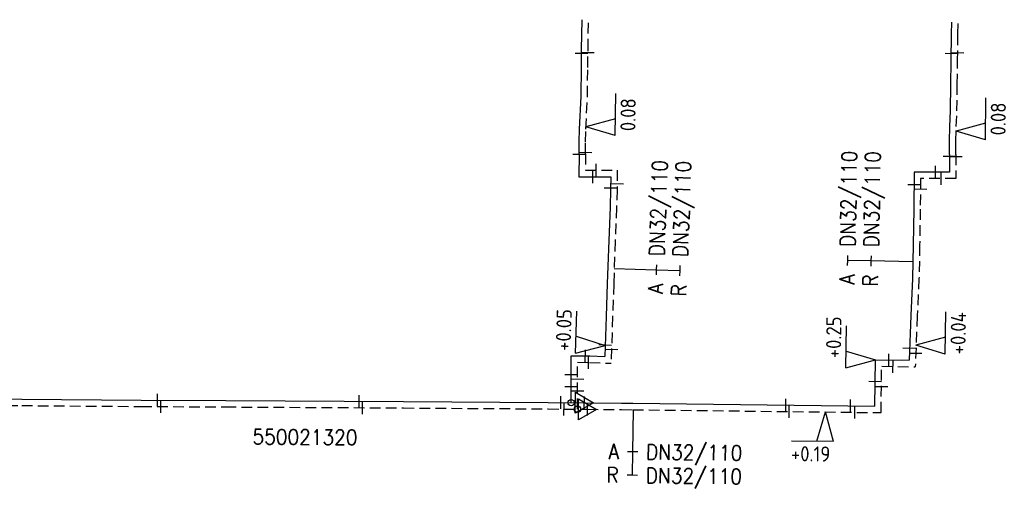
# Model space of a CAD drawing. Header units: millimetres. Extents: x 0 to 118862798, y 0 to 490252104.
# Tile 10 of 12: x 115534652 to 115593252, y 489222358 to 489250157. Entities that reach past the tile are written whole.
import ezdxf
from ezdxf.enums import TextEntityAlignment as Align

# ---------------------------------------------------------------- set-up
doc = ezdxf.new("R2010")
doc.units = ezdxf.units.MM
doc.header["$LTSCALE"] = 200
doc.linetypes.add('HIDDEN2', pattern=[4.7625, 3.175, -1.5875])
for name, color, linetype in [('WW-C-mof', 7, 'Continuous'), ('WW-C-tstuk', 7, 'Continuous'), ('WW-C-VERLOOP', 7, 'Continuous'), ('WW-I-diam', 7, 'Continuous'), ('WW-I-info', 7, 'Continuous'), ('WW-I-NAP', 7, 'Continuous'), ('WW-L-aanvoer', 3, 'Continuous'), ('WW-L-retour', 3, 'HIDDEN2')]:
    doc.layers.add(name, color=color, linetype=linetype)
doc.styles.add('DIN17', font='ROMANS.SHX', dxfattribs={"width": 0.9})
doc.styles.add('ISOCP', font='ISOCP.SHX')

# ---------------------------------------------------------------- blocks, each defined once
blk = doc.blocks.new('LR-mof')
at = {"color": 0, "linetype": 'ByBlock', "lineweight": -2}
blk.add_line((0, -0.75), (0, 0.75), dxfattribs=at)
blk = doc.blocks.new('nap2')
at = {"color": 0, "linetype": 'Continuous', "lineweight": -3}
for p, q in [((1, 3.5), (-4, 3.5)), ((-1, 3.5), (0, 0)), ((1, 3.5), (0, 0))]:
    blk.add_line(p, q, dxfattribs=at)
at = {"color": 0, "linetype": 'Continuous', "lineweight": -3, "style": 'ISOCP'}
for tag, p in [('*1', (-1.5, 5)), ('*2', (-4, 1.5))]:
    blk.add_attdef(tag, text='', height=1.8, dxfattribs=at).set_placement(p, align=Align.MIDDLE)
blk = doc.blocks.new('nap1')
at = {"color": 0, "linetype": 'Continuous', "lineweight": -3}
for p, q in [((-1, 3.5), (0, 0)), ((-1, 3.5), (4, 3.5)), ((1, 3.5), (0, 0))]:
    blk.add_line(p, q, dxfattribs=at)
at = {"color": 0, "linetype": 'Continuous', "lineweight": -3, "style": 'ISOCP'}
for tag, p in [('*1', (1.7, 5)), ('*2', (4, 1.5))]:
    blk.add_attdef(tag, text='', height=1.8, dxfattribs=at).set_placement(p, align=Align.MIDDLE)
blk = doc.blocks.new('LR-DIAO2')
at = {"color": 0, "lineweight": -3}
blk.add_line((0, 0), (0, -5), dxfattribs=at)
at = {"color": 0, "linetype": 'Continuous', "lineweight": -3}
blk.add_line((0, -5), (0, -7.8), dxfattribs=at)
at = {"color": 0, "lineweight": -3}
for points in [[(0.61, -5), (0, -5), (-0.61, -5)], [(0.61, -7.8), (0, -7.8), (-0.61, -7.8)]]:
    blk.add_lwpolyline(points, dxfattribs=at)
at = {"color": 1, "lineweight": -3, "style": 'DIN17', "width": 0.9}
for tag, p in [('*1', (-1.61, -5)), ('*2', (-1.61, -7.78))]:
    blk.add_attdef(tag, text='', height=1.8, dxfattribs=at).set_placement(p, align=Align.MIDDLE_RIGHT)
for tag, p in [('*11', (1.61, -5)), ('*12', (1.61, -7.8))]:
    blk.add_attdef(tag, text='', height=1.8, dxfattribs=at).set_placement(p, align=Align.MIDDLE_LEFT)
blk = doc.blocks.new('LR-DIAB2')
at = {"color": 0, "linetype": 'Continuous', "lineweight": -3}
blk.add_line((0, 5), (0, 7.8), dxfattribs=at)
at = {"color": 0, "lineweight": -3}
blk.add_line((0, 0), (0, 5), dxfattribs=at)
for points in [[(0.61, 7.8), (0, 7.8), (-0.61, 7.8)], [(0.61, 5), (0, 5), (-0.61, 5)]]:
    blk.add_lwpolyline(points, dxfattribs=at)
at = {"color": 1, "lineweight": -3, "style": 'DIN17', "width": 0.9}
for tag, p in [('*1', (-1.61, 7.8)), ('*2', (-1.61, 5.02))]:
    blk.add_attdef(tag, text='', height=1.8, dxfattribs=at).set_placement(p, align=Align.MIDDLE_RIGHT)
for tag, p in [('*11', (1.61, 7.8)), ('*12', (1.61, 5))]:
    blk.add_attdef(tag, text='', height=1.8, dxfattribs=at).set_placement(p, align=Align.MIDDLE_LEFT)
blk = doc.blocks.new('LR-VERL')
at = {"color": 0, "linetype": 'ByBlock', "lineweight": -2}
blk.add_lwpolyline([(1.08, 0), (-1.08, -1.25), (-1.08, 1.25)], close=True, dxfattribs=at)
blk = doc.blocks.new('LR-tsb')
blk.add_circle((0, 0), 0.375)
blk = doc.blocks.new('LR-hyp')
at = {"color": 7, "linetype": 'ByBlock', "lineweight": -3, "style": 'DIN17', "width": 0.9}
blk.add_attdef('*1', text='', height=1.8, dxfattribs=at).set_placement((0, 0), align=Align.MIDDLE)
at = {"color": 7, "linetype": 'ByBlock', "lineweight": -2, "style": 'DIN17', "width": 0.9, "flags": 1}
blk.add_attdef('*2', text='', height=1.8, dxfattribs=at).set_placement((0, -5), align=Align.MIDDLE)

msp = doc.modelspace()

# ---------------------------------------------------------------- linework, layer by layer
at = {"layer": 'WW-L-aanvoer', "lineweight": -3}
for p, q in [((115568098, 489248381), (115568120, 489250157)), ((115590114, 489249295), (115590127, 489250013)), ((115590090, 489247699), (115590114, 489249295)), ((115568082, 489247330), (115568098, 489248381)), ((115568059, 489245601), (115568082, 489247330)), ((115590075, 489246310), (115590090, 489247699)), ((115590052, 489244741), (115590075, 489246310)), ((115567967, 489243650), (115568059, 489245601)), ((115590004, 489243809), (115590052, 489244741)), ((115589993, 489242946), (115590004, 489243809)), ((115567952, 489242890), (115567967, 489243650)), ((115567943, 489242182), (115567952, 489242890)), ((115589983, 489242148), (115589988, 489242558)), ((115589988, 489242558), (115589993, 489242946))]:
    msp.add_line(p, q, dxfattribs=at)
at = {"layer": 'WW-L-aanvoer'}
for p, q in [((115567943, 489242182), (115567937, 489240825)), ((115589983, 489242148), (115589983, 489241094)), ((115567937, 489240825), (115569831, 489240824)), ((115569831, 489240824), (115569821, 489240074)), ((115587894, 489241094), (115587869, 489238898)), ((115589983, 489241094), (115587894, 489241094)), ((115569821, 489240074), (115569788, 489239011)), ((115569788, 489239011), (115569714, 489237032)), ((115587869, 489238898), (115587834, 489236764)), ((115569714, 489237032), (115569625, 489234476)), ((115587834, 489236764), (115587794, 489234775)), ((115569625, 489234476), (115569559, 489232518)), ((115587794, 489234775), (115587689, 489232562)), ((115569559, 489232518), (115569477, 489230130)), ((115587689, 489232562), (115587582, 489229908)), ((115567471, 489227385), (115567479, 489230171)), ((115567479, 489230171), (115568581, 489230164)), ((115568581, 489230164), (115569477, 489230130)), ((115585541, 489227182), (115585578, 489229937)), ((115585578, 489229937), (115587582, 489229908)), ((115526293, 489227661), (115534774, 489227597)), ((115534774, 489227597), (115541879, 489227541)), ((115541879, 489227541), (115546911, 489227516)), ((115546911, 489227516), (115557492, 489227455)), ((115557492, 489227455), (115566109, 489227398)), ((115566109, 489227398), (115568257, 489227378)), ((115568257, 489227378), (115570466, 489227358)), ((115570466, 489227358), (115571148, 489227351)), ((115571148, 489227351), (115585541, 489227182))]:
    msp.add_line(p, q, dxfattribs=at)
at = {"layer": 'WW-L-retour', "lineweight": -3}
for p, q in [((115568478, 489248376), (115568500, 489250152)), ((115590494, 489249289), (115590507, 489250006)), ((115590470, 489247694), (115590494, 489249289)), ((115568462, 489247325), (115568478, 489248376)), ((115568439, 489245597), (115568462, 489247325)), ((115590455, 489246305), (115590470, 489247694)), ((115590432, 489244735), (115590455, 489246305)), ((115568347, 489243644), (115568439, 489245597)), ((115590384, 489243804), (115590432, 489244735)), ((115590373, 489242941), (115590384, 489243804)), ((115568331, 489242884), (115568347, 489243644)), ((115568323, 489242178), (115568331, 489242884)), ((115590363, 489242148), (115590368, 489242553)), ((115590368, 489242553), (115590373, 489242941))]:
    msp.add_line(p, q, dxfattribs=at)
at = {"layer": 'WW-L-retour'}
for p, q in [((115568323, 489242178), (115568318, 489241205)), ((115590363, 489242148), (115590363, 489240714)), ((115568318, 489241205), (115570216, 489241203)), ((115570216, 489241203), (115570201, 489240065)), ((115588270, 489240714), (115588249, 489238892)), ((115590363, 489240714), (115588270, 489240714)), ((115570201, 489240065), (115570168, 489238998)), ((115570168, 489238998), (115570094, 489237018)), ((115588249, 489238892), (115588214, 489236757)), ((115570094, 489237018), (115570005, 489234463)), ((115588214, 489236757), (115588174, 489234768)), ((115570005, 489234463), (115569939, 489232505)), ((115588174, 489234768), (115588069, 489232556)), ((115569939, 489232505), (115569844, 489229735)), ((115588069, 489232556), (115587955, 489229523)), ((115567850, 489227002), (115567858, 489229789)), ((115567858, 489229789), (115568572, 489229784)), ((115568572, 489229784), (115569844, 489229735)), ((115585916, 489226797), (115585953, 489229552)), ((115585953, 489229552), (115587955, 489229523)), ((115526290, 489227281), (115534771, 489227217)), ((115534771, 489227217), (115541877, 489227161)), ((115541877, 489227161), (115546909, 489227136)), ((115546909, 489227136), (115557490, 489227075)), ((115557490, 489227075), (115566106, 489227018)), ((115566106, 489227018), (115568449, 489226996)), ((115568449, 489226996), (115570462, 489226978)), ((115570462, 489226978), (115571144, 489226971)), ((115571144, 489226971), (115585916, 489226797))]:
    msp.add_line(p, q, dxfattribs=at)

# ---------------------------------------------------------------- block references
at = {"layer": 'WW-C-mof', "linetype": 'Continuous', "lineweight": -3}
for p, xscale, yscale, zscale, rotation in [((115568094, 489248146), 499.9999999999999, 499.9999999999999, 499.9999999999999, 89.1371), ((115568475, 489248184), 499.9999999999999, 499.9999999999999, 499.9999999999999, 89.1371), ((115590097, 489248137), 500, 500, 500, 89.1271), ((115590477, 489248173), 500, 500, 500, 89.1271)]:
    msp.add_blockref('LR-mof', p, dxfattribs=dict(at, xscale=xscale, yscale=yscale, zscale=zscale, rotation=rotation))
at = {"layer": 'WW-C-mof', "linetype": 'Continuous'}
for p, xscale, yscale, zscale, rotation in [((115567943, 489242147), 500, 500, 500, 89.75159999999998), ((115568324, 489242250), 500, 500, 500, 89.28900000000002), ((115589983, 489242031), 500, 500, 500, 90), ((115590363, 489242010), 500, 500, 500, 90), ((115568963, 489241204), 500, 500, 500, 359.9598), ((115568753, 489240824), 500, 500, 500, 359.9598), ((115570205, 489240387), 500, 500, 500, 89.22059999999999), ((115587886, 489240343), 499.9999999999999, 499.9999999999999, 499.9999999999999, 89.32509999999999), ((115569822, 489240145), 500, 500, 500, 89.22059999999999), ((115588262, 489240069), 499.9999999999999, 499.9999999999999, 499.9999999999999, 89.32509999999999), ((115568315, 489230165), 499.9999999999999, 499.9999999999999, 499.9999999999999, 359.5907000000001), ((115569500, 489230808), 499.9999999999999, 499.9999999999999, 499.9999999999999, 88.03330000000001), ((115569872, 489230544), 499.9999999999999, 499.9999999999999, 499.9999999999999, 88.03330000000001), ((115586380, 489229926), 500, 500, 500, 359.1585), ((115587594, 489230623), 499.9999999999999, 499.9999999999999, 499.9999999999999, 88.98899999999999), ((115587969, 489230310), 499.9999999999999, 499.9999999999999, 499.9999999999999, 88.98899999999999), ((115568499, 489229784), 499.9999999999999, 499.9999999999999, 499.9999999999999, 359.5907000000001), ((115586631, 489229542), 500, 500, 500, 359.1585), ((115567476, 489229042), 500, 500, 500, 89.8333), ((115567855, 489228776), 500, 500, 500, 89.8333), ((115585561, 489228641), 499.9999999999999, 499.9999999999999, 499.9999999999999, 89.2322), ((115542860, 489227536), 500, 500, 500, 359.7083), ((115567474, 489228332), 500, 500, 500, 89.8333), ((115567853, 489228065), 500, 500, 500, 89.8333), ((115585937, 489228329), 499.9999999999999, 499.9999999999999, 499.9999999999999, 89.2322), ((115543047, 489227155), 500, 500, 500, 359.7083), ((115554859, 489227470), 500.0000000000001, 500.0000000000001, 500.0000000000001, 359.6712), ((115555048, 489227089), 500.0000000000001, 500.0000000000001, 500.0000000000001, 359.6712), ((115566853, 489227391), 499.9999999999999, 499.9999999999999, 499.9999999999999, 359.4717), ((115567046, 489227009), 499.9999999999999, 499.9999999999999, 499.9999999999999, 359.4717), ((115568257, 489227378), 499.9999999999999, 499.9999999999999, 499.9999999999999, 359.4717), ((115568449, 489226996), 499.9999999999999, 499.9999999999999, 499.9999999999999, 359.4717), ((115580253, 489227244), 499.9999999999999, 499.9999999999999, 499.9999999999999, 359.3246), ((115584103, 489227199), 499.9999999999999, 499.9999999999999, 499.9999999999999, 359.3246), ((115580449, 489226862), 499.9999999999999, 499.9999999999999, 499.9999999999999, 359.3246), ((115584356, 489226816), 499.9999999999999, 499.9999999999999, 499.9999999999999, 359.3246)]:
    msp.add_blockref('LR-mof', p, dxfattribs=dict(at, xscale=xscale, yscale=yscale, zscale=zscale, rotation=rotation))
at = {"layer": 'WW-C-mof', "linetype": 'Continuous', "xscale": 500, "yscale": 500, "zscale": 500}
for p in [(115589162, 489241094), (115589485, 489240714)]:
    msp.add_blockref('LR-mof', p, dxfattribs=at)
at = {"layer": 'WW-C-tstuk', "linetype": 'Continuous', "xscale": 500.0000000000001, "yscale": 500.0000000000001, "zscale": 500.0000000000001, "rotation": 179.4717}
for p in [(115567471, 489227385), (115567850, 489227002)]:
    msp.add_blockref('LR-tsb', p, dxfattribs=at)
at = {"layer": 'WW-C-VERLOOP', "linetype": 'Continuous', "xscale": 499.9999999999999, "yscale": 499.9999999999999, "zscale": 499.9999999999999, "rotation": 359.4717}
for p in [(115568257, 489227378), (115568449, 489226996)]:
    msp.add_blockref('LR-VERL', p, dxfattribs=at)
at = {"layer": 'WW-I-diam', "linetype": 'Continuous'}
for name, p, xscale, yscale, zscale, rotation in [('LR-DIAB2', (115587814, 489235769), 500.0000000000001, 500.0000000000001, 500.0000000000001, 88.96329845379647), ('LR-DIAO2', (115570037, 489235374), 500, 500, 500, 88.00417965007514), ('LR-DIAO2', (115571156, 489226971), 499.9999999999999, 499.9999999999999, 499.9999999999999, 359.3245939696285)]:
    msp.add_blockref(name, p, dxfattribs=dict(at, xscale=xscale, yscale=yscale, zscale=zscale, rotation=rotation)).add_auto_attribs({'*1': 'A', '*11': 'DN32/110', '*2': 'R', '*12': 'DN32/110'})
at = {"layer": 'WW-I-info', "linetype": 'Continuous', "xscale": 499.9999999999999, "yscale": 499.9999999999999, "zscale": 499.9999999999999, "rotation": 359.5756499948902}
msp.add_blockref('LR-hyp', (115551632, 489225343), dxfattribs=at).add_auto_attribs({'*1': '550021320'})
at = {"layer": 'WW-I-NAP', "linetype": 'Continuous', "lineweight": -3}
ref = msp.add_blockref('nap2', (115568349, 489243792), dxfattribs=dict(at, xscale=500, yscale=500, zscale=500, rotation=269.2601130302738))
ref.add_attrib('*1', '0.08', dxfattribs={"layer": '0', "color": 1, "linetype": 'Continuous', "lineweight": -3, "height": 900, "rotation": 89.26011, "style": 'ISOCP'}).set_placement((115570858, 489244510), align=Align.MIDDLE)
ref = msp.add_blockref('nap2', (115590380, 489243537), dxfattribs=dict(at, xscale=500, yscale=500, zscale=500, rotation=269.2793015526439))
ref.add_attrib('*1', '0.08', dxfattribs={"layer": '0', "color": 1, "linetype": 'Continuous', "lineweight": -3, "height": 900, "rotation": 89.2793, "style": 'ISOCP'}).set_placement((115592889, 489244256), align=Align.MIDDLE)
at = {"layer": 'WW-I-NAP', "linetype": 'Continuous'}
ref = msp.add_blockref('nap1', (115569499, 489230779), dxfattribs=dict(at, xscale=500, yscale=500, zscale=500, rotation=88.03328322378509))
ref.add_attrib('*1', '+0.05', dxfattribs={"layer": '0', "color": 1, "linetype": 'Continuous', "lineweight": -3, "height": 900, "rotation": 88.03328, "style": 'ISOCP'}).set_placement((115567030, 489231714), align=Align.MIDDLE)
ref = msp.add_blockref('nap1', (115585578, 489229937), dxfattribs=dict(at, xscale=499.9999999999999, yscale=499.9999999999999, zscale=499.9999999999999, rotation=89.23216184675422))
ref.add_attrib('*1', '+0.25', dxfattribs={"layer": '0', "color": 1, "linetype": 'Continuous', "lineweight": -3, "height": 900, "rotation": 89.23216, "style": 'ISOCP'}).set_placement((115583098, 489231276), align=Align.MIDDLE)
ref = msp.add_blockref('nap2', (115587994, 489230813), dxfattribs=dict(at, xscale=500, yscale=500, zscale=500, rotation=268.9889908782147))
ref.add_attrib('*1', '+0.04', dxfattribs={"layer": '0', "color": 1, "linetype": 'Continuous', "lineweight": -3, "height": 900, "rotation": 88.98899, "style": 'ISOCP', "oblique": 360}).set_placement((115590507, 489231519), align=Align.MIDDLE)
ref = msp.add_blockref('nap1', (115582606, 489226836), dxfattribs=dict(at, xscale=499.9999999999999, yscale=499.9999999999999, zscale=499.9999999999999, rotation=179.3245939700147))
ref.add_attrib('*1', '+0.19', dxfattribs={"layer": '0', "color": 1, "linetype": 'Continuous', "lineweight": -3, "height": 900, "rotation": 359.32459, "style": 'ISOCP'}).set_placement((115581726, 489224346), align=Align.MIDDLE)

doc.saveas('drawing.dxf')
